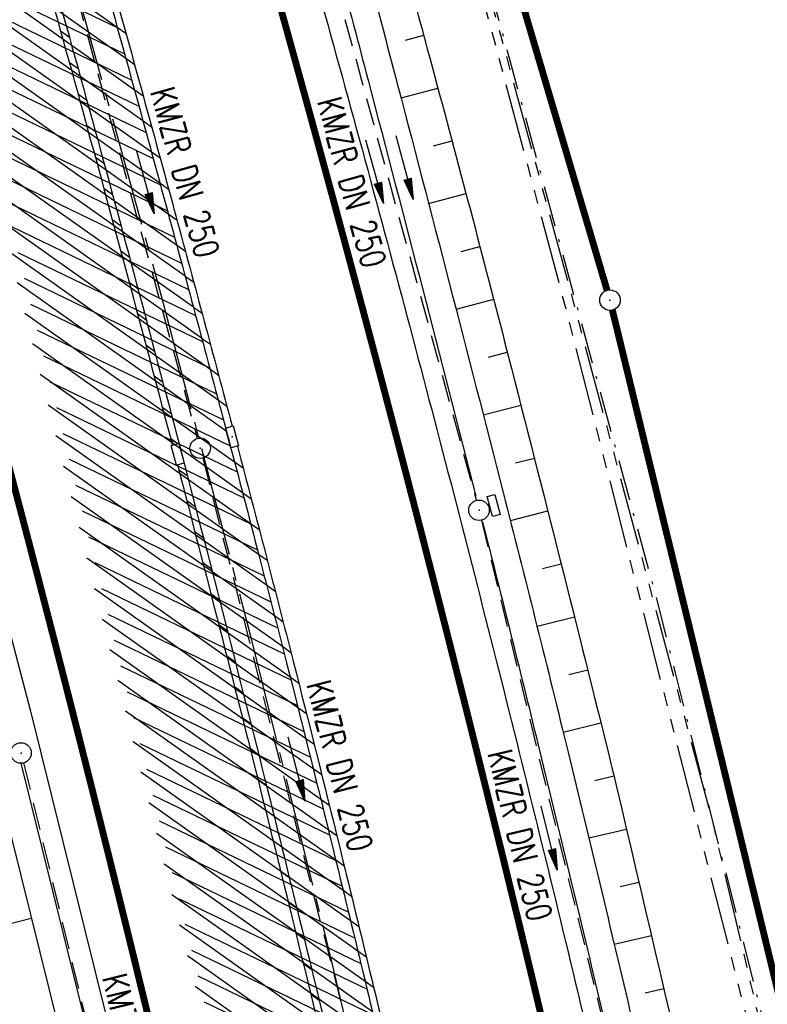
# Model space of a CAD drawing. Extents: x 447045 to 447634, y 442020 to 443192.
# Tile 67 of 82: x 447281 to 447336, y 442920 to 442992. Entities that reach past the tile are written whole.
import ezdxf
from ezdxf.enums import TextEntityAlignment as Align

# ---------------------------------------------------------------- set-up
doc = ezdxf.new("R2010")
doc.units = 0
doc.header["$LTSCALE"] = 2
doc.header["$MEASUREMENT"] = 0
for name, pattern in [('ACHSE', [5.5, 4, -0.5, 0.5, -0.5]), ('AUSGEZOGEN', [0]), ('BAB-FM2', [2.6, 1.5, -0.5, 0.1, -0.5]), ('GESTRICH-X2', [1.5, 1, -0.5]), ('PHANTOMX2', [5, 2.5, -0.5, 0.5, -0.5, 0.5, -0.5])]:
    doc.linetypes.add(name, pattern=pattern)
doc.layers.get('0').update_dxf_attribs({"linetype": 'AUSGEZOGEN'})
for name, color, linetype in [('206-GRENZL-BAB', 7, 'AUSGEZOGEN'), ('206-GRENZP-BAB', 7, 'AUSGEZOGEN'), ('ACHSETOP', 250, 'ACHSE'), ('BAB_FM', 5, 'BAB-FM2'), ('BOESCHG', 250, 'AUSGEZOGEN'), ('FBRTOP', 250, 'AUSGEZOGEN'), ('KANAL', 7, 'GESTRICH-X2'), ('Lichtwellenleiter COLT', 46, 'PHANTOMX2'), ('Lichtwellenleiter GLH', 46, 'PHANTOMX2'), ('MULDE', 250, 'AUSGEZOGEN'), ('PFEIL', 7, 'CONTINUOUS'), ('PFEILTOP', 200, 'AUSGEZOGEN'), ('SCHLITZRINNE', 200, 'AUSGEZOGEN'), ('SCHSYMBOL', 200, 'AUSGEZOGEN'), ('TEXTO', 4, 'CONTINUOUS'), ('WEG', 250, 'GESTRICH-X2')]:
    doc.layers.add(name, color=color, linetype=linetype)
doc.styles.add('ROMANS', font='romans.shx', dxfattribs={"width": 0.8})

# ---------------------------------------------------------------- blocks, each defined once
blk = doc.blocks.new('30')
at = {"color": 0}
for p, q in [((-0.75, -0.289999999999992), (-0.75, 0.2927511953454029)), ((-0.75, 0.2927511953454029), (0.7528554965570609, 0.2927511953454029)), ((0.7528554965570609, 0.2927511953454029), (0.7528554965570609, -0.289999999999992)), ((0.7528554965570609, -0.289999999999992), (-0.75, -0.289999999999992))]:
    blk.add_line(p, q, dxfattribs=at)
blk.add_point((0, 0), dxfattribs=at)
blk = doc.blocks.new('PFEIL2')
at = {"color": 0}
for p, q in [((0.8796887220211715, 0.0024565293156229), (-2.401395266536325, -0.0115320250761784)), ((0.8808543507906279, -0.2709205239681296), (0.8785230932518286, 0.2758335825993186)), ((0.8785230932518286, 0.2758335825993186), (2.429089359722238, 0.0090619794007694)), ((0.9110887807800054, 0.2702307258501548), (0.8785706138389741, 0.2646884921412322)), ((0.9651190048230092, 0.2609349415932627), (0.8786494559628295, 0.2461975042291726)), ((1.01914922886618, 0.2516391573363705), (0.8787282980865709, 0.2277065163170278)), ((1.073179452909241, 0.24234337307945), (0.8788071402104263, 0.2092155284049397)), ((1.127209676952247, 0.2330475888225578), (0.8788859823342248, 0.1907245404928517)), ((1.181239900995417, 0.2237518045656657), (0.8789648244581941, 0.1722335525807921)), ((1.235270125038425, 0.2144560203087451), (0.8790436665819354, 0.1537425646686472)), ((1.289300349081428, 0.2051602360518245), (0.8791225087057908, 0.1352515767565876)), ((1.34333057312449, 0.195864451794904), (0.8792013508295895, 0.1167605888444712)), ((1.397360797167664, 0.1865686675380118), (0.8792801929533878, 0.0982696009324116)), ((1.451391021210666, 0.1772728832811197), (0.8793590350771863, 0.0797786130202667)), ((1.505421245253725, 0.1679770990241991), (0.8794378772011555, 0.0612876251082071)), ((1.559451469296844, 0.1586813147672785), (0.8795167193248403, 0.0427966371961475)), ((1.613481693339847, 0.1493855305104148), (0.8795955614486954, 0.024305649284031)), ((1.66751191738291, 0.140089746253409), (0.8796744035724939, 0.005814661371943)), ((1.721542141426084, 0.1307939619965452), (0.8797532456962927, -0.0126763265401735)), ((1.775572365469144, 0.1214981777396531), (0.8798320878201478, -0.0311673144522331)), ((1.82960258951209, 0.1122023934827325), (0.8799109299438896, -0.0496583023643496)), ((1.883632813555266, 0.1029066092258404), (0.8799897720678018, -0.0681492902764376)), ((1.937663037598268, 0.0936108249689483), (0.8800686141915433, -0.08664027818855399)), ((1.991693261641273, 0.0843150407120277), (0.8801474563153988, -0.105131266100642)), ((2.045723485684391, 0.0750192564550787), (0.8802262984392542, -0.1236222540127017)), ((2.099753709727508, 0.0657234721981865), (0.8803051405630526, -0.1421132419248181)), ((2.153783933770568, 0.056427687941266), (0.8803839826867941, -0.1606042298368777)), ((2.207814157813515, 0.0471319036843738), (0.8804628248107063, -0.1790952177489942)), ((2.261844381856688, 0.0378361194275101), (0.8805416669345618, -0.1975862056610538)), ((2.31587460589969, 0.0285403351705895), (0.8806205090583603, -0.2160771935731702)), ((2.36990482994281, 0.0192445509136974), (0.8806993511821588, -0.2345681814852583)), ((2.423935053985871, 0.009948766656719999), (0.8807781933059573, -0.2530591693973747)), ((2.429089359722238, 0.0090619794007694), (0.8808543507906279, -0.2709205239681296))]:
    blk.add_line(p, q, dxfattribs=at)
blk = doc.blocks.new('GST')
at = {"color": 0}
blk.add_circle((0, 0), 0.75, dxfattribs=at)
blk.add_point((0, 0), dxfattribs=at)

msp = doc.modelspace()

# ---------------------------------------------------------------- hatches: boundary and pattern name
at = {"layer": 'SCHLITZRINNE'}
h = msp.add_hatch(dxfattribs=at)
h.set_pattern_fill('_USER', color=256, scale=1.5, angle=45, style=0, pattern_type=0)
h.set_pattern_definition([(324.6696951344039, (447346.8685199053, 442714.5348465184), (0.8674338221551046, 1.223747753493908), [])])
edge = h.paths.add_edge_path(flags=17)
edge.add_line((447346.0616195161, 442716.3032781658), (447346.6361901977, 442716.4005791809))
edge = h.paths.add_edge_path(flags=17)
edge.add_line((447346.8871195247, 442714.9188203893), (447346.3125488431, 442714.8215193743))
edge = h.paths.add_edge_path(flags=17)
edge.add_line((447346.3125488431, 442714.8215193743), (447346.0616195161, 442716.3032781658))
edge = h.paths.add_edge_path(flags=17)
edge.add_line((447346.6361901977, 442716.4005791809), (447346.8871195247, 442714.9188203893))
edge = h.paths.add_edge_path()
edge.add_arc((455543.1851194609, 444109.4959850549), 8314.175989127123, 189.6562417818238, 189.6840918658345)
edge.add_arc((393563.5535929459, 433546.012125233), 54559.20423759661, 9.665544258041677, 9.67045007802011, ccw=False)
edge.add_arc((464490.7175437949, 449190.249554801), 18280.39343786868, 199.2569880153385, 199.2725912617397)
edge.add_arc((438988.1613027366, 440271.6982763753), 8736.655536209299, 19.248465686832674, 19.281113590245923, ccw=False)
edge.add_arc((439684.884197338, 440514.9838708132), 7998.678116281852, 19.2238186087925, 19.248465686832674, ccw=False)
edge.add_arc((551443.6805055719, 479485.6081539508), 110359.837036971, 199.2238149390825, 199.2304511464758)
edge.add_arc((461591.9284848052, 448142.3628786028), 15198.20419267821, 199.2304511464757, 199.2954143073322)
edge.add_arc((434066.5644204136, 438505.5905611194), 13965.35264760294, 19.22764435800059, 19.29541436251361, ccw=False)
edge.add_arc((446515.3391800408, 442847.4484587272), 781.1301442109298, 18.874057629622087, 19.227644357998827, ccw=False)
edge.add_arc((443272.1578874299, 441738.6996315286), 4208.59989003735, 18.721726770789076, 18.874057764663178, ccw=False)
edge.add_arc((445875.7446372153, 442621.065670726), 1459.557549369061, 18.158793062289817, 18.72172677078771, ccw=False)
edge.add_arc((444728.6532720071, 442244.8351673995), 2666.772522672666, 17.742332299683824, 18.158793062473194, ccw=False)
edge.add_arc((445572.4217009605, 442514.803087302), 1780.867426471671, 17.477765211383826, 17.74233229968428, ccw=False)
edge.add_arc((445655.9223158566, 442541.0951066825), 1693.325305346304, 17.206445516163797, 17.477765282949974, ccw=False)
edge.add_arc((445949.7367177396, 442632.082078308), 1385.745182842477, 16.534274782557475, 17.206445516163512, ccw=False)
edge.add_arc((445777.9256488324, 442581.0775038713), 1564.967140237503, 15.901763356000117, 16.534274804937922, ccw=False)
edge.add_arc((444610.2498572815, 442248.4174516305), 2779.104473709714, 15.717077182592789, 15.901763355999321, ccw=False)
edge.add_arc((445469.3841440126, 442490.1855316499), 1886.600396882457, 15.492922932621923, 15.71707716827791, ccw=False)
edge.add_arc((444501.3018579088, 442221.8413207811), 2891.185847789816, 15.151693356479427, 15.49292293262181, ccw=False)
edge.add_arc((444653.0003013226, 442262.919567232), 2734.024020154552, 14.800793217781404, 15.15169336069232, ccw=False)
edge.add_arc((445305.3867260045, 442435.2971580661), 2059.248441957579, 14.553226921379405, 14.800793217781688, ccw=False)
edge.add_arc((445661.5778748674, 442527.7675625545), 1691.249922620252, 14.280051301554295, 14.55322700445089, ccw=False)
edge.add_arc((445825.2781955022, 442569.4335576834), 1522.330266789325, 13.754489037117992, 14.280051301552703, ccw=False)
edge.add_arc((444655.9725115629, 442283.2091768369), 2726.157571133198, 13.361751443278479, 13.754489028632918, ccw=False)
edge.add_arc((444873.7445731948, 442334.9361968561), 2502.326484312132, 13.156370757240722, 13.361751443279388, ccw=False)
edge.add_arc((445203.5665272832, 442412.0303197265), 2163.614179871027, 12.935498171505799, 13.156370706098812, ccw=False)
edge.add_arc((445591.1524972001, 442501.0521217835), 1765.936213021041, 12.36851844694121, 12.935498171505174, ccw=False)
edge.add_arc((445707.2559674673, 442526.5122554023), 1647.073964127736, 11.781436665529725, 12.368518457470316, ccw=False)
edge.add_arc((445429.9941138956, 442468.6829810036), 1930.302423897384, 11.594814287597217, 11.781436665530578, ccw=False)
edge.add_arc((442977.0603987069, 441965.3993853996), 4434.33480961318, 11.471684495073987, 11.59481397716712, ccw=False)
edge.add_arc((444371.6934236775, 442248.4229983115), 3011.273447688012, 11.050893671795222, 11.471684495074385, ccw=False)
edge.add_arc((446428.11335783, 442650.0465261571), 916.0015312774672, 10.287944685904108, 11.050893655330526, ccw=False)
edge.add_arc((445293.5438072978, 442444.106887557), 2069.110025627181, 9.832006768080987, 10.287944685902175, ccw=False)
edge.add_arc((438489.7745608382, 441264.9773509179), 8974.298105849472, 9.613081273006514, 9.832006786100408, ccw=False)
edge.add_arc((-516898.9809261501, 279448.6900894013), 977969.7495575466, 9.612262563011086, 9.613081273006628, ccw=False)
edge.add_arc((439111.8192036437, 441356.2794889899), 8345.741258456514, 9.603416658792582, 9.61227924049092, ccw=False)
edge.add_arc((371773.6318437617, 429962.7471930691), 76641.01236189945, 9.590854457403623, 9.603416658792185, ccw=False)
edge.add_arc((456011.6550815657, 444189.1683239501), 8789.8725663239, 189.5423691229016, 189.6519019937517)
edge.add_arc((455543.1851558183, 444109.4959913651), 8314.676026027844, 189.6519019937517, 189.6840918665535)
edge.add_arc((393564.9242098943, 433546.2457900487), 54557.31384556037, 9.66554402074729, 9.670449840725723, ccw=False)
edge.add_line((447347.776, 442706.232), (447348.2689023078, 442706.3159482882))
h = msp.add_hatch(dxfattribs=at)
h.set_pattern_fill('_USER', color=256, scale=1.5, angle=45, style=0, pattern_type=0)
h.set_pattern_definition([(334.2695901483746, (447234.5127272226, 443158.8401483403), (0.6512059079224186, 1.35127009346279), [])])
edge = h.paths.add_edge_path()
edge.add_arc((464490.7175438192, 449190.2495547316), 18279.89343786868, 199.256988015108, 199.2725912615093)
edge.add_arc((438988.2845204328, 440271.7413311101), 8737.025012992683, 19.253848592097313, 19.281113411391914, ccw=False)
edge.add_line((447233.134, 443161.2700000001), (447233.6060244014, 443161.4349028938))
edge.add_arc((464490.7175437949, 449190.249554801), 18280.39343786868, 199.2569880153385, 199.2725912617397)
edge.add_arc((438988.1613027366, 440271.6982763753), 8736.655536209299, 19.248465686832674, 19.281113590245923, ccw=False)
edge.add_arc((439684.884197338, 440514.9838708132), 7998.678116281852, 19.2238186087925, 19.248465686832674, ccw=False)
edge.add_arc((551443.6805055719, 479485.6081539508), 110359.837036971, 199.2238149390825, 199.2304511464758)
edge.add_arc((461591.9284848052, 448142.3628786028), 15198.20419267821, 199.2304511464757, 199.2954143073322)
edge.add_arc((434066.5644204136, 438505.5905611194), 13965.35264760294, 19.22764435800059, 19.29541436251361, ccw=False)
edge.add_arc((446515.3391800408, 442847.4484587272), 781.1301442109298, 18.874057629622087, 19.227644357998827, ccw=False)
edge.add_arc((443272.1578874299, 441738.6996315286), 4208.59989003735, 18.721726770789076, 18.874057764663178, ccw=False)
edge.add_arc((445875.7446372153, 442621.065670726), 1459.557549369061, 18.158793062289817, 18.72172677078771, ccw=False)
edge.add_arc((444728.6532720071, 442244.8351673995), 2666.772522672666, 17.742332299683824, 18.158793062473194, ccw=False)
edge.add_arc((445572.4217009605, 442514.803087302), 1780.867426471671, 17.477765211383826, 17.74233229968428, ccw=False)
edge.add_arc((445655.9223158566, 442541.0951066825), 1693.325305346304, 17.206445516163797, 17.477765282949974, ccw=False)
edge.add_arc((445949.7367177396, 442632.082078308), 1385.745182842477, 16.534274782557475, 17.206445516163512, ccw=False)
edge.add_arc((445777.9256488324, 442581.0775038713), 1564.967140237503, 15.901763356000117, 16.534274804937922, ccw=False)
edge.add_arc((444610.2498572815, 442248.4174516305), 2779.104473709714, 15.717077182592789, 15.901763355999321, ccw=False)
edge.add_arc((445469.3841440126, 442490.1855316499), 1886.600396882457, 15.492922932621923, 15.71707716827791, ccw=False)
edge.add_arc((444501.3018579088, 442221.8413207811), 2891.185847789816, 15.151693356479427, 15.49292293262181, ccw=False)
edge.add_arc((444653.0003013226, 442262.919567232), 2734.024020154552, 14.800793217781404, 15.15169336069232, ccw=False)
edge.add_arc((445305.3867260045, 442435.2971580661), 2059.248441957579, 14.553226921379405, 14.800793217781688, ccw=False)
edge.add_arc((445661.5778748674, 442527.7675625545), 1691.249922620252, 14.280051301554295, 14.55322700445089, ccw=False)
edge.add_arc((445825.2781955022, 442569.4335576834), 1522.330266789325, 13.754489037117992, 14.280051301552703, ccw=False)
edge.add_arc((444655.9725115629, 442283.2091768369), 2726.157571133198, 13.361751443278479, 13.754489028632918, ccw=False)
edge.add_arc((444873.7445731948, 442334.9361968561), 2502.326484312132, 13.156370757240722, 13.361751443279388, ccw=False)
edge.add_arc((445203.5665272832, 442412.0303197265), 2163.614179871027, 12.935498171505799, 13.156370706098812, ccw=False)
edge.add_arc((445591.1524972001, 442501.0521217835), 1765.936213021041, 12.36851844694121, 12.935498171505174, ccw=False)
edge.add_arc((445707.2559674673, 442526.5122554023), 1647.073964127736, 11.781436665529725, 12.368518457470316, ccw=False)
edge.add_arc((445429.9941138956, 442468.6829810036), 1930.302423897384, 11.594814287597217, 11.781436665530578, ccw=False)
edge.add_arc((442977.0603987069, 441965.3993853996), 4434.33480961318, 11.471684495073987, 11.59481397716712, ccw=False)
edge.add_arc((444371.6934236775, 442248.4229983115), 3011.273447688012, 11.050893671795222, 11.471684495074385, ccw=False)
edge.add_arc((446428.11335783, 442650.0465261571), 916.0015312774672, 10.287944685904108, 11.050893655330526, ccw=False)
edge.add_arc((445293.5438072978, 442444.106887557), 2069.110025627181, 9.832006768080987, 10.287944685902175, ccw=False)
edge.add_arc((438489.7745608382, 441264.9773509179), 8974.298105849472, 9.613081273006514, 9.832006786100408, ccw=False)
edge.add_arc((-516898.9809261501, 279448.6900894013), 977969.7495575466, 9.612262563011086, 9.613081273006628, ccw=False)
edge.add_arc((439111.8192036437, 441356.2794889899), 8345.741258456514, 9.603416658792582, 9.61227924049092, ccw=False)
edge.add_arc((371773.6318437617, 429962.7471930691), 76641.01236189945, 9.590854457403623, 9.603416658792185, ccw=False)
edge.add_arc((456011.6550815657, 444189.1683239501), 8789.8725663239, 189.5423691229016, 189.6519019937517)
edge.add_arc((455543.1851558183, 444109.4959913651), 8314.676026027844, 189.6519019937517, 189.6840918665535)
edge.add_arc((393564.9242098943, 433546.2457900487), 54557.31384556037, 9.66554402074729, 9.670449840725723, ccw=False)

# ---------------------------------------------------------------- linework, layer by layer
at = {"layer": '206-GRENZL-BAB', "const_width": 0.5, "flags": 128}
for points in [[(447290.2426143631, 443086.6701750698), (447324.0474148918, 442972.2085908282)], [(447324.4365173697, 442970.7609746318), (447347.1923784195, 442877.0688225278)]]:
    msp.add_lwpolyline(points, dxfattribs=at)
at = {"layer": 'ACHSETOP', "color": 0}
msp.add_lwpolyline([(447230.5087980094, 443162.3344306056), (447230.72, 443161.731), (447238.9779999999, 443138.135), (447247.236, 443114.5379999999), (447247.528, 443113.706), (447255.359, 443090.895), (447263.187, 443067.152), (447270.721, 443043.315), (447277.958, 443019.385), (447284.898, 442995.368), (447291.539, 442971.266), (447297.882, 442947.084), (447303.923, 442922.826), (447309.664, 442898.494), (447315.102, 442874.093), (447320.238, 442849.626), (447325.069, 442825.097), (447329.596, 442800.511)], dxfattribs=at)
at = {"layer": 'BAB_FM', "flags": 128}
msp.add_lwpolyline([(447287.8517169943, 443084.3402322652), (447299.2415678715, 443047.4718072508), (447314.2024357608, 442998.9836969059), (447327.562413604, 442950.0249733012), (447335.2674368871, 442919.5128724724), (447350.58711245, 442849.2012843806), (447359.2494370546, 442799.9563558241), (447367.8975503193, 442750.7090194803), (447376.2498788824, 442701.4115691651), (447385.0951819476, 442652.1976421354), (447393.4475105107, 442602.9001918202), (447401.898433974, 442553.6194461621), (447411.2367115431, 442504.4890424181), (447420.2961091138, 442457.339891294), (447421.0195085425, 442453.4054498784), (447429.321697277, 442406.1280069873), (447437.9698105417, 442356.8806706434), (447446.1249493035, 442307.549811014), (447457.4893935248, 442233.2976648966), (447461.1528086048, 442208.569300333)], dxfattribs=at)
at = {"layer": 'BOESCHG'}
for p, q in [((447309.2768593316, 442990.5215859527), (447310.6143817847, 442990.884047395)), ((447308.9553294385, 442986.2952780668), (447311.6578700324, 442987.0225526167)), ((447311.3299990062, 442982.7954669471), (447312.6927556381, 442983.1587431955)), ((447310.9759041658, 442978.5683293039), (447313.7185059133, 442979.2924985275)), ((447313.3582176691, 442975.0637570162), (447314.7351151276, 442975.4238402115)), ((447312.9834958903, 442970.8382039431), (447315.7425776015, 442971.5527898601)), ((447315.3617708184, 442967.3253559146), (447316.7409569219, 442967.679387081)), ((447314.9791531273, 442963.1008264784), (447317.7332713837, 442963.8044265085)), ((447317.346808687, 442959.5789077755), (447318.7211351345, 442959.9283289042)), ((447316.961765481, 442955.3571024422), (447319.7045468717, 442956.0510993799)), ((447319.3130667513, 442951.827659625), (447320.6835052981, 442952.1727430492)), ((447318.9144089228, 442947.6057620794), (447321.6580091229, 442948.2932650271)), ((447321.2525796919, 442944.0696758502), (447322.6280570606, 442944.4126704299)), ((447320.8307032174, 442939.84535467), (447323.593647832, 442940.5309643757)), ((447323.1592806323, 442936.3151859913), (447324.5477698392, 442936.6464310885)), ((447322.7082570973, 442932.1065193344), (447325.4626650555, 442932.7524634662)), ((447325.008985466, 442928.5376244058), (447326.3758377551, 442928.8580936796)), ((447277.4438148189, 442925.1246934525), (447281.8677992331, 442926.2177102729)), ((447324.5698719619, 442924.3263501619), (447327.2888073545, 442924.9636762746)), ((447326.8465236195, 442920.7516582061), (447328.2015738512, 442921.0692112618))]:
    msp.add_line(p, q, dxfattribs=at)
msp.add_lwpolyline([(447256.7331252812, 443167.7398245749, -0.004776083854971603), (447270.458, 443127.684, -0.0006909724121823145), (447287.8895024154, 443074.9365570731, -0.0122319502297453), (447288.797, 443071.932, -0.003466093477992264), (447294.6390874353, 443050.1406637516, 0.002609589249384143), (447302.349, 443021.184, 0.0004859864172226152), (447307.7919366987, 443001.2390520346, -0.0008014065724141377), (447311.085, 442989.1420000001, -0.003177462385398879), (447316.569322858, 442968.3437217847, -0.002214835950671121), (447324.115, 442938.423, -0.00305413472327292), (447324.7365664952, 442935.8439948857, -0.0001621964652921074), (447336.0842631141, 442887.3939437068, -0.004893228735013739)], format="xyb", dxfattribs=at)
at = {"layer": 'BOESCHG', "flags": 128}
msp.add_lwpolyline([(447250.059, 442986.973, -0.007807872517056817), (447263.7496072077, 442939.0698747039, -0.01782100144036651), (447268.666, 442917.797, -0.000343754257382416), (447285.0241057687, 442833.1044468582, -0.003393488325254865), (447286.617, 442824.513, -0.0002465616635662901), (447300.1956052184, 442748.1791037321, -0.0002096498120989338), (447316.083, 442658.391, -0.0005327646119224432), (447321.2942783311, 442628.6822584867, -0.0002078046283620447), (447334.542, 442552.496, -0.01431943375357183), (447335.0026596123, 442549.2991309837, -0.002465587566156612), (447337.053, 442530.657)], format="xyb", dxfattribs=at)
at = {"layer": 'FBRTOP', "color": 0}
for points in [[(447425.7343526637, 442335.0284955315, -2.516183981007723e-06), (447426.4300518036, 442330.9202575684, -5.032422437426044e-07), (447429.9083806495, 442310.3793302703)], [(447358.9473806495, 442729.4133302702, 5.459756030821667e-06), (447365.2088651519, 442692.4394217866, -2.781310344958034e-06), (447371.4703496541, 442655.4655133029, -2.678646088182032e-06), (447379.8183651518, 442606.1674217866, 3.217572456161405e-06), (447388.1663806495, 442556.8693302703)], [(447255.0237192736, 443143.7505937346, -6.431137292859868e-06), (447259.1527563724, 443131.9519877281, 2.230687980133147e-05)], [(447301.2591628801, 442999.9857396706, -0.001551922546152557), (447304.6337687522, 442987.8851587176, -0.001541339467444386), (447307.9561060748, 442975.6807065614, -0.001544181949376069), (447311.2043613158, 442963.4511096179, -0.001556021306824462), (447314.3525886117, 442951.2948101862, -0.001558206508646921), (447317.4251681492, 442939.1186319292, -0.001546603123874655), (447320.4445637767, 442926.832116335, -0.001543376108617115), (447323.3867011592, 442914.5324890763, -0.001553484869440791), (447326.2339534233, 442902.2950271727, -0.001554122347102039), (447329.0054332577, 442890.0385998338, -0.001544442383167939), (447331.7177998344, 442877.6883084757, -0.001546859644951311), (447334.3531664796, 442865.3242596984, -0.001555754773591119), (447336.8971323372, 442853.0148800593, -0.001556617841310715), (447339.4823111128, 442840.1010307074, -0.001702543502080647), (447341.7689028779, 442828.2788710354, -0.001390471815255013), (447344.5490080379, 442813.4124663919, -0.002088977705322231), (447346.3306091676, 442803.504382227, -0.0004549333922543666), (447348.2979180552, 442792.2346240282, -0.001023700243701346)], [(447349.1573781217, 442787.2237645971, -3.15025933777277e-06), (447350.3487882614, 442780.1909008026, -1.498453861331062e-05)]]:
    msp.add_lwpolyline(points, format="xyb", dxfattribs=at)
at = {"layer": 'FBRTOP', "color": 0, "const_width": 0.5}
for points in [[(447422.7764668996, 442334.5275845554, -2.52471386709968e-06), (447423.4721641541, 442330.4193572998, -5.04947965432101e-07), (447426.9504899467, 442309.8784484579)], [(447395.1695331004, 442329.8524154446, -2.587303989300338e-06), (447395.8652172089, 442325.7442626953, -5.1746108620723e-07), (447399.3435100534, 442305.2035515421)], [(447355.9894899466, 442728.9124484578, 5.459791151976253e-06), (447362.2509771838, 442691.9385238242, -2.781311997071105e-06), (447368.512464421, 442654.9645991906, -2.678645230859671e-06), (447376.8604771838, 442605.6665238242, 3.217571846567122e-06), (447385.2084899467, 442556.3684484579)], [(447328.3825100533, 442724.2375515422, 5.45978087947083e-06), (447334.6440228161, 442687.2634761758, -2.781315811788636e-06), (447340.9055355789, 442650.2894008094, -2.678638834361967e-06), (447349.2535228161, 442600.9914761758, 3.217570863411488e-06), (447357.6015100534, 442551.6935515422)], [(447252.1921217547, 443142.7596066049, -6.430886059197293e-06), (447256.3211523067, 443130.9610193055, 2.245480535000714e-05)], [(447225.7638782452, 443133.5103933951, -6.428329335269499e-06), (447229.8928476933, 443121.7119806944, 2.393032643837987e-05)], [(447268.0264316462, 443003.4620931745, -0.001556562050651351), (447271.4241011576, 442991.5651555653, -0.001551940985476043), (447274.7472947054, 442979.6489293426, -0.001541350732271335), (447278.0190302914, 442967.6303593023, -0.001544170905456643), (447281.2177799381, 442955.587148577, -0.001556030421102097), (447284.3179858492, 442943.6162739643, -0.001558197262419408), (447287.3436779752, 442931.6259026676, -0.001546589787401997), (447290.3170063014, 442919.5268453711, -0.001543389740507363), (447293.2142911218, 442907.4147259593, -0.001553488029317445), (447296.0181560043, 442895.3637423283, -0.001554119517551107), (447298.7473942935, 442883.294121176, -0.001544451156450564), (447301.4184001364, 442871.1321577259, -0.001546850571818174), (447304.0135704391, 442858.9566925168, -0.001555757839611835), (447306.5187145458, 442846.8351575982, -0.001556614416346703), (447309.0636747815, 442834.1222131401, -0.001701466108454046), (447311.3161388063, 442822.476635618, -0.00139154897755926), (447314.0567619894, 442807.8215326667, -0.002088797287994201), (447315.8145571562, 442798.0458616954, -0.0004551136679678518)], [(447298.3718988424, 442999.1708444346, -0.001551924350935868), (447301.7415293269, 442987.0881042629, -0.001541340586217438), (447305.0589697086, 442974.9016406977, -0.001544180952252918), (447308.3024340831, 442962.6900811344, -0.001556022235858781), (447311.4460141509, 442950.5517260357, -0.001558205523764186), (447314.5140561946, 442938.3935291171, -0.001546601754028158), (447317.5289936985, 442926.1251546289, -0.001543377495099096), (447320.4667905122, 442913.8436732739, -0.001553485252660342), (447323.3098439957, 442901.6242576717, -0.001554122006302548), (447326.0772359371, 442889.3859083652, -0.001544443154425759), (447328.7855998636, 442877.0538422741, -0.001546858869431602), (447331.4170765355, 442864.7080435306, -0.00155575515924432), (447333.9572854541, 442852.4168424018, -0.001556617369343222), (447336.5385720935, 442839.5224355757, -0.00170244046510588), (447338.8218611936, 442827.7173643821, -0.001390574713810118), (447341.598145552, 442812.87140809, -0.002088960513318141), (447343.3774428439, 442802.9761383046, -0.0004549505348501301), (447345.3421773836, 442791.7211295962, -0.001023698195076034)], [(447346.2005466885, 442786.7166296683, -3.19698192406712e-06), (447347.3909859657, 442779.6894931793, -1.519791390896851e-05)], [(447318.6034533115, 442781.9833703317, -3.220058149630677e-06), (447319.7848277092, 442775.0097446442, -1.522388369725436e-05)]]:
    msp.add_lwpolyline(points, format="xyb", dxfattribs=at)
at = {"layer": 'FBRTOP', "flags": 128}
for points in [[(447210.0269178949, 443158.1126776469), (447220.1434347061, 443129.657937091), (447228.3267635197, 443106.2063236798), (447236.4428822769, 443082.663086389), (447244.2819187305, 443059.0551388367), (447251.810154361, 443035.3379538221), (447258.9170570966, 443011.5059337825), (447265.6908348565, 442987.5955465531), (447272.2807285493, 442963.4978461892), (447278.3249327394, 442940.4889433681), (447284.5628736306, 442915.3615193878), (447290.19981158, 442891.1866719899), (447295.614931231, 442866.8241235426), (447300.6645191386, 442842.3888302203), (447305.4777750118, 442818.0989106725), (447309.949117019, 442793.7550484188), (447313.4689607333, 442773.1261122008)], [(447281.1103369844, 442937.5697503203), (447286.5073882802, 442915.8295641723), (447292.1499162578, 442891.6307431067), (447292.3284231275, 442890.8276431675)]]:
    msp.add_lwpolyline(points, dxfattribs=at)
at = {"layer": 'FBRTOP', "color": 0, "flags": 128}
msp.add_lwpolyline([(447215.0534486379, 443154.9104620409), (447215.246, 443154.359), (447223.54, 443130.851), (447231.7279999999, 443107.386), (447239.8529999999, 443083.817), (447247.706, 443060.167), (447255.251, 443036.3970000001), (447262.374, 443012.511), (447269.159, 442988.561), (447275.758, 442964.43), (447281.813, 442941.38), (447288.063, 442916.204), (447293.71, 442891.986), (447299.135, 442867.579), (447304.193, 442843.1029999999), (447309.014, 442818.774), (447313.494, 442794.383), (447317.688, 442769.803), (447321.861, 442745.151), (447325.971, 442720.568), (447330.116, 442696.037), (447334.309, 442671.4829999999), (447338.485, 442646.821), (447342.627, 442622.264), (447346.744, 442597.684), (447350.902, 442573.141)], dxfattribs=at)
at = {"layer": 'KANAL'}
for p, q in [((447281.2189999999, 443008.3439999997), (447294.031, 442961.3749999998)), ((447301.6880000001, 443003.6249999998), (447314.469, 442956.8129999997)), ((447294.438, 442959.9059999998), (447306.25, 442913.3439999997)), ((447314.844, 442955.3749999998), (447326.2810000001, 442908.1879999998)), ((447281.313, 442937.5939999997), (447292.688, 442890.7499999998))]:
    msp.add_line(p, q, dxfattribs=at)
at = {"layer": 'Lichtwellenleiter COLT', "flags": 128}
msp.add_lwpolyline([(447258.6212993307, 443168.1290175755), (447271.46, 443133.2699999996), (447287.8799999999, 443081.8600000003), (447309.8399999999, 443012.75), (447321.1699999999, 442970.2800000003), (447336.8499999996, 442908.8200000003), (447344.5200000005, 442875.6500000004)], dxfattribs=at)
at = {"layer": 'Lichtwellenleiter GLH', "flags": 128}
msp.add_lwpolyline([(447259.037113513, 443168.2147257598), (447265.3089999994, 443151.8339999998), (447279.0930000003, 443111.8449999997), (447290.9910000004, 443072.4339999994), (447309.8399999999, 443012.75), (447312.6960000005, 443003.9050000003), (447321.3550000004, 442972.159), (447331.7319999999, 442933.4309999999), (447344.0379999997, 442881.2689999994), (447352.1510000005, 442831.8640000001), (447362.4410000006, 442776.7829999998), (447362.4410000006, 442776.7829999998), (447385.4979999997, 442641.6299999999), (447385.4979999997, 442641.6299999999), (447399.7919999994, 442555.6660000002), (447401.5899999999, 442547.2899999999), (447405.3509999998, 442530.29), (447408.2469999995, 442515.8610000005), (447412.2970000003, 442495.6839999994), (447415.1389999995, 442489.0750000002), (447418.3370000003, 442478.1839999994), (447421.5189999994, 442464.9759999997), (447421.5189999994, 442464.9759999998), (447427.0899999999, 442431.1779999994), (447433.1610000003, 442395.0800000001), (447433.5955941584, 442392.1144058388), (447442.3700000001, 442339.2599999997), (447446.8049999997, 442314.8779999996), (447447.2019999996, 442307.7259999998), (447447.0350000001, 442305.6629999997), (447448.1050000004, 442303.1789999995), (447455.8530000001, 442257.8829999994), (447455.9730000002, 442254.9939999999), (447459.1820000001, 442233.7039999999), (447462.5470000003, 442212.4890000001), (447466.159, 442189.4329999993), (447469.2038011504, 442166.0638011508), (447470.0099999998, 442158.25), (447477.8489999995, 442087.7560000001), (447478.8310000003, 442082.3439999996), (447479.7439999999, 442076.0750000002), (447482.71, 442066.6200000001), (447482.8660000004, 442066.0639999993), (447484.5338690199, 442055.834403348)], dxfattribs=at)
at = {"layer": 'MULDE'}
for points in [[(447251.230446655, 443166.6056049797, 0.0001024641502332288), (447252.3162582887, 443163.426078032, 0.001949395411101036), (447257.5067429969, 443148.4285677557, 0.0003202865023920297), (447272.0034243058, 443107.148752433, -0.002234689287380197), (447274.0614905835, 443101.2157701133, -0.002959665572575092), (447277.3501396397, 443091.4073468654, -0.001230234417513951), (447285.0565160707, 443067.7675990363, -0.003052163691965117), (447294.5078972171, 443037.9095204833, -0.005458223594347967), (447299.5124338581, 443021.111036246, -0.003333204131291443), (447303.0360389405, 443008.4757629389, -0.002073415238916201), (447308.4771566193, 442988.1161811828, -0.001662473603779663), (447316.4425001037, 442957.3929594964, -0.002781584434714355), (447321.0415219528, 442938.9819495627, -0.001968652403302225), (447325.7004624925, 442919.547646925, -0.001200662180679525), (447333.1354476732, 442887.6426146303, -0.001341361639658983), (447339.8002871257, 442858.3699111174, -0.004539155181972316), (447341.6714609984, 442849.6806337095, -0.002657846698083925)], [(447302.2441288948, 443003.748230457, -0.001644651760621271), (447306.5428433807, 442987.6078188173, -0.001650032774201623), (447314.4460255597, 442957.1274821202, -0.002781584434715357)], [(447314.9227198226, 442955.2599670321, -0.002533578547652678), (447319.0984780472, 442938.5080504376, -0.001968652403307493), (447323.7537471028, 442919.0890630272, -0.0003972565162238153), (447326.2299555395, 442908.5398665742, -0.00134136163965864)]]:
    msp.add_lwpolyline(points, format="xyb", dxfattribs=at)
at = {"layer": 'SCHLITZRINNE'}
for p, q in [((447284.0120138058, 442991.224853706), (447284.6607365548, 442990.7569958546)), ((447288.1633589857, 442991.4896692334), (447288.8082525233, 442991.0325468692)), ((447288.7934714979, 442989.2044099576), (447289.4377185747, 442988.7477458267)), ((447284.6523806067, 442988.9136205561), (447285.300232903, 442988.4463904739)), ((447289.4210818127, 442986.9209243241), (447290.0646848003, 442986.4647167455)), ((447285.2894049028, 442986.6047980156), (447285.9363909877, 442986.1381926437)), ((447285.9231000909, 442984.2983764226), (447286.5692238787, 442983.8323929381)), ((447290.0461974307, 442984.639207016), (447290.6891586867, 442984.1834543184)), ((447286.5534230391, 442981.9943868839), (447287.1986467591, 442981.529052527)), ((447290.66882581, 442982.359252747), (447291.311147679, 442981.9039532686)), ((447287.1802706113, 442979.6929037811), (447287.8245952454, 442979.2282178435)), ((447291.2889743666, 442980.0810562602), (447291.9306591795, 442979.6262083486)), ((447291.9066504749, 442977.8046123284), (447292.5476992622, 442977.3502152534)), ((447287.8036537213, 442977.3939192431), (447288.4470838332, 442976.9298784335)), ((447292.5218070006, 442975.5299543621), (447293.1621881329, 442975.0760305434)), ((447288.4235867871, 442975.0974228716), (447289.066126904, 442974.634023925)), ((447293.1343658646, 442973.2571377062), (447293.7740808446, 442972.8036860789)), ((447289.0400841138, 442972.8034043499), (447289.6817387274, 442972.3406440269)), ((447293.7443341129, 442970.9861573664), (447294.3833854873, 442970.5331761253)), ((447289.653159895, 442970.5118534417), (447290.2939334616, 442970.0497285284)), ((447290.2628282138, 442968.22275999), (447290.9027251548, 442967.7612672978)), ((447294.3517198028, 442968.7170076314), (447294.9901101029, 442968.264494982)), ((447290.8691030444, 442965.9361139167), (447291.5081277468, 442965.4752502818)), ((447294.9565309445, 442966.4496828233), (447295.5942626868, 442965.9976369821)), ((447295.5587755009, 442964.1841772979), (447296.1958511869, 442963.7325964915)), ((447291.4719982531, 442963.6519052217), (447292.1101550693, 442963.1916675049)), ((447292.0715275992, 442961.3701239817), (447292.6122617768, 442960.9801473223)), ((447292.7061327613, 442960.9124477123), (447292.7088208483, 442960.9105090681)), ((447296.7553630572, 442959.6587671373), (447297.3909476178, 442959.2082432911)), ((447292.6677268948, 442959.0907443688), (447293.3041993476, 442958.6317214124)), ((447297.3489174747, 442957.3994214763), (447297.9836423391, 442956.9495070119)), ((447293.2608216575, 442956.8136037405), (447293.8965124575, 442956.3551445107)), ((447297.9391118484, 442955.1424575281), (447298.5729813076, 442954.6931494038)), ((447293.8508764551, 442954.5386555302), (447294.4857891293, 442954.0807574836)), ((447294.4379024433, 442952.2658916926), (447295.0720404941, 442951.8085523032)), ((447298.5259597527, 442952.8878656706), (447299.1589648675, 442952.4391702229)), ((447299.1091579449, 442950.6358608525), (447299.7411339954, 442950.1878948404)), ((447295.0219107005, 442949.9953042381), (447295.6552776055, 442949.5385209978)), ((447299.6883189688, 442948.386717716), (447300.3192706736, 442947.9394777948)), ((447295.6029122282, 442947.7268852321), (447296.235511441, 442947.2706556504)), ((447300.2634609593, 442946.1404234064), (447300.8933944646, 442945.6939052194)), ((447296.1809179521, 442945.4606267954), (447296.8127529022, 442945.0049483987)), ((447300.8345561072, 442943.8969976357), (447301.4634115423, 442943.4512436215)), ((447296.7559387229, 442943.1965211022), (447297.3870128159, 442942.7413914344)), ((447301.4012944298, 442941.6566601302), (447302.0290329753, 442941.2116978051)), ((447297.3279853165, 442940.934560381), (447297.9583019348, 442940.4799770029)), ((447301.963635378, 442939.4194396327), (447302.5902643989, 442938.9752637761)), ((447297.8970684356, 442938.6747369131), (447298.526630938, 442938.2206974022)), ((447302.5216022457, 442937.1853196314), (447303.1471290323, 442936.7419250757)), ((447298.4631987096, 442936.4170430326), (447299.0920104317, 442935.9635449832)), ((447303.0752180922, 442934.9542837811), (447303.6996498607, 442934.5116654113)), ((447299.0263443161, 442934.1615016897), (447299.6543683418, 442933.7085717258)), ((447303.6245057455, 442932.7263159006), (447304.2478496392, 442932.2844686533)), ((447299.5863661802, 442931.908213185), (447300.2135941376, 442931.4558573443)), ((447304.1696375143, 442930.5012938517), (447304.7921498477, 442930.0600360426)), ((447300.1432629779, 442929.6571784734), (447300.7696986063, 442929.2053940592)), ((447304.7120309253, 442928.2782128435), (447305.3339418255, 442927.8373813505)), ((447300.6970465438, 442927.4083890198), (447301.3226935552, 442926.957173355)), ((447305.2520372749, 442926.0568238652), (447305.8733489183, 442925.6164171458)), ((447301.2477286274, 442925.1618363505), (447301.8725907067, 442924.7111867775)), ((447305.7896634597, 442923.8371220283), (447306.4103780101, 442923.3971385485)), ((447301.7953208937, 442922.9175120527), (447302.4194016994, 442922.4674259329)), ((447306.3249163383, 442921.6191024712), (447306.9450359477, 442921.1795407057)), ((447302.3398349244, 442920.6754077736), (447302.9631380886, 442920.2258824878))]:
    msp.add_line(p, q, dxfattribs=at)
at = {"layer": 'SCHLITZRINNE', "flags": 128}
for points in [[(447233.134, 443161.27, 6.808200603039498e-05), (447234.7765, 443156.5705, -0.000142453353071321), (447236.419, 443151.871, -0.0001075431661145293), (447237.5526180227, 443148.6222922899, 2.895591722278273e-05), (447241.762, 443136.553, 0.0002834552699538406), (447247.4469153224, 443120.285700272, -0.0002957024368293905), (447252.896, 443104.692, -0.001542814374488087), (447254.4694601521, 443100.135480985, -0.0006646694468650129), (447258.075, 443089.5429999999, -0.002456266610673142), (447262.6110188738, 443075.939146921, -0.001817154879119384), (447268.585, 443057.499, -0.001154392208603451), (447271.0728430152, 443049.6610948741, -0.001183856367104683), (447273.463, 443042.007, -0.002932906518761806), (447278.1808704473, 443026.4497302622, -0.002759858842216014), (447283.006, 443009.861, -0.0008058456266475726), (447285.4465338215, 443001.241745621, -0.0009780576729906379), (447287.432, 442994.133, -0.001488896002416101), (447291.982007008, 442977.5263820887, -0.00153109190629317), (447296.309, 442961.351, -0.001080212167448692), (447298.5634061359, 442952.7436456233, -0.0011919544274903), (447300.571, 442944.934, -0.002293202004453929), (447303.9532739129, 442931.3858386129, -0.001713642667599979), (447308.334, 442913.22, -0.0008961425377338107), (447310.3912526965, 442904.4893492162, -0.0009637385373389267), (447312.274, 442896.364, -0.002473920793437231), (447316.101540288, 442879.3132844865, -0.002561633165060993), (447319.632, 442862.81, -0.0008142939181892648), (447320.9057146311, 442856.6530390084, -0.0005372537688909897), (447322.811, 442847.316, -0.001836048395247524), (447327.1297547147, 442825.626489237, -0.003329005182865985), (447329.388, 442813.64, -0.001989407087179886), (447332.2641140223, 442797.4280008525, -0.0009552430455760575), (447338.055, 442763.63, -3.572296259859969e-06), (447340.3885389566, 442749.8518218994, -3.86703077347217e-05), (447340.604, 442748.579, -5.481294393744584e-05), (447343.4055, 442732.0105, 0.000477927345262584), (447346.2070000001, 442715.442, 0.0001404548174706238), (447346.9915, 442710.8370000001, -2.140567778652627e-05), (447347.776, 442706.232, -5.907971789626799e-05)], [(447249.67, 443103.0220000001, -0.003552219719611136), (447260.2584889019, 443071.959435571, -0.006928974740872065), (447265.352, 443055.924, -0.0001775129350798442), (447279.0314349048, 443010.6373760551, -0.00355814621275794), (447279.697, 443008.373, -0.002844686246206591), (447286.5328253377, 442983.9652793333, -0.002919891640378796), (447292.9179999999, 442960.111, -0.002719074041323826), (447299.1504147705, 442935.7298284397, -0.002812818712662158), (447304.914, 442912.096, -0.003215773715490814), (447310.6356405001, 442887.341221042, -0.003107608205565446), (447316.232, 442861.652, -0.003063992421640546), (447316.6831726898, 442859.4506596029, -0.000145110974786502), (447325.911, 442812.91, -0.006038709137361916), (447329.0904439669, 442795.7656693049, -0.003133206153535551), (447334.611, 442762.617)]]:
    msp.add_lwpolyline(points, format="xyb", dxfattribs=at)
at = {"layer": 'SCHLITZRINNE'}
for points in [[(447283.6989570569, 443009.2531376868, -0.0007361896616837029), (447285.9278393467, 443001.3771893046, -0.0009780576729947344), (447287.9138317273, 442994.2665596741, -0.001488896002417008), (447292.4646256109, 442977.6570698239, -0.001457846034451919), (447296.5876306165, 442962.2532852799, -0.001080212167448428)], [(447279.3135779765, 443007.8954417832, -0.002804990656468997), (447286.0505924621, 442983.833175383, -0.002811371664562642), (447292.2019907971, 442960.8722100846, -0.002719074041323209)], [(447296.9715468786, 442960.8002935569, -0.000995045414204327), (447299.0473634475, 442952.8692852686, -0.001191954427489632), (447301.0555508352, 442945.0573308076, -0.002293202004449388), (447304.4389356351, 442931.5047196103, -0.001639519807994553), (447308.6335220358, 442914.1220660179, -0.0008961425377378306)], [(447292.5822229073, 442959.4182489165, -0.002655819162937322), (447298.6653251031, 442935.6086343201, -0.002714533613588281), (447304.2307189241, 442912.8069712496, -0.003215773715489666)]]:
    msp.add_lwpolyline(points, format="xyb", dxfattribs=at)
at = {"layer": 'SCHSYMBOL'}
for points in [[(447292.6833981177, 442960.9988624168), (447293.0657693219, 442959.545464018), (447292.5021957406, 442959.3971947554), (447292.1198245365, 442960.8505931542)], [(447315.6446513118, 442955.6442064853), (447315.2691358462, 442957.0993912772), (447315.8334021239, 442957.2450021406), (447316.2089175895, 442955.7898173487)]]:
    msp.add_lwpolyline(points, close=True, dxfattribs=at)
at = {"layer": 'WEG', "flags": 128}
for points in [[(447329.6362833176, 443084.5296293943, -0.002435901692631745), (447337.8939157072, 443059.1553141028, -0.004338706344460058), (447342.3366557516, 443044.847594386, -9.906433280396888e-05), (447351.8197398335, 443013.3222995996, -0.002470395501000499), (447352.193517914, 443012.0561712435, -0.004476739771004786), (447357.2126265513, 442994.1416001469, -0.004644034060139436), (447361.7351336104, 442976.7869683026, -0.002892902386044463), (447365.9294461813, 442959.636384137, -0.001655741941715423), (447372.9847814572, 442929.6057289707, -0.001603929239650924), (447379.7245623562, 442900.054232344, -0.001874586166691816), (447385.315198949, 442874.7299160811, -0.004421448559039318), (447392.0180045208, 442842.4415274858, -0.006132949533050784), (447396.3579587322, 442819.066516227, -0.003003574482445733), (447400.7048866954, 442793.009772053, 0.003060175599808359), (447404.9743102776, 442767.4354485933, 0.0002876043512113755), (447409.9124598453, 442739.0278092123, -0.0004546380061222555), (447413.0303361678, 442721.0560566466, -0.0003329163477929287), (447415.9688813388, 442703.9581246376, -8.301108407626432e-05), (447427.6968841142, 442635.3770138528, -0.0009889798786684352), (447434.9193092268, 442592.5909850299, -0.002081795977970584), (447438.2255153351, 442572.2442585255, -0.007813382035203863), (447440.0235557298, 442559.6036493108, -0.006673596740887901), (447441.6990401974, 442544.7496195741, -0.00488118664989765), (447441.7548244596, 442544.1259834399, 0.004215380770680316), (447441.8184575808, 442543.4037657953, 0.07926766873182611), (447442.3765156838, 442541.258693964, 0.05406201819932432), (447443.988, 442538.449, 0.04067744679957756), (447445.1986066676, 442537.0407414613, 0.04768768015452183), (447446.427, 442536.039, 0.04972108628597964), (447447.473353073, 442535.4816254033, 0.02007511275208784), (447450.226, 442534.477, 0.06184877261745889), (447452.1799201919, 442534.1087933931, 0.04396288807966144), (447454.971, 442534.179)], [(447327.041, 443083.699, -0.002437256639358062), (447335.2923390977, 443058.3442564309, -0.00433882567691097), (447339.734, 443044.04, -9.894493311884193e-05), (447349.2004135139, 443012.5700971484, -0.002470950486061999), (447349.573, 443011.308, -0.004476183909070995), (447354.5806538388, 442993.4342377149, -0.004642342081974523), (447359.094, 442976.115, -0.002894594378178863), (447363.2813474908, 442958.9931471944, -0.001655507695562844), (447370.33, 442928.991, -0.001604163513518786), (447377.0639968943, 442899.4649279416, -0.001875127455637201), (447382.649, 442874.166, -0.004420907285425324), (447389.3427626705, 442841.9209969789, -0.006132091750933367), (447393.677, 442818.577, -0.003004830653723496), (447398.0205781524, 442792.5404829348, 0.003060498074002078), (447402.2879999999, 442766.9779999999, 0.0002877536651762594), (447407.2262020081, 442738.5700572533, -0.0004547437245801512), (447410.345, 442720.593, -0.0003328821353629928), (447413.6115199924, 442701.5867378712, -9.492075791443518e-05), (447425.01, 442634.923, -0.0009770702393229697), (447428.7061973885, 442613.0233527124, -0.0005198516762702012), (447435.53, 442571.842, -0.008035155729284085), (447438.4978877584, 442551.8116876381, -0.02246563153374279), (447439.121, 442544.593, -0.01624062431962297), (447439.1380383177, 442542.6354746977, -0.01624916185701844), (447439.028, 442540.682, -0.0274526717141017), (447438.5279798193, 442537.2253258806, -0.02618875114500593), (447437.619, 442533.679, -0.02280222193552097), (447436.8362296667, 442531.5270868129, 0.03162380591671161), (447436.299, 442529.965, 0.01976185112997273), (447435.9987400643, 442528.6739087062, -0.01748156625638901), (447435.666, 442527.213, -0.03477731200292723), (447434.1989317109, 442522.9078401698, 0.0249211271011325), (447432.035, 442516.945, 0.008019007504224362), (447430.5607497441, 442511.8613019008, 0.006259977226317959), (447428.859, 442505.298, 0.01351025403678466), (447427.5066020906, 442499.079863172, 0.007166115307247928), (447425.444, 442487.263, 0.01899607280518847), (447424.0689185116, 442475.9055713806, 0.02279549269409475), (447423.717, 442466.377, 0.02328151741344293), (447424.4194315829, 442453.6696810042, 0.01890013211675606), (447426.6, 442438.148, 0.001893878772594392), (447430.2616439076, 442418.1568738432, -0.002492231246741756), (447433.026, 442402.9620000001, -0.0005764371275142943), (447437.3477699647, 442378.349631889, 0.001526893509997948), (447438.997, 442369.061, 0.001993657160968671), (447441.3963949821, 442356.0790788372, -0.001390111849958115), (447444.86, 442337.465, -0.001215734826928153), (447445.0163801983, 442336.5995268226, -2.689489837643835e-05), (447451.988, 442297.46, -0.003816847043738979), (447454.3148502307, 442283.7888556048, -0.001935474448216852), (447458.593, 442256.778)]]:
    msp.add_lwpolyline(points, format="xyb", dxfattribs=at)

# ---------------------------------------------------------------- block references
at = {"layer": '206-GRENZP-BAB', "rotation": 281.646770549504}
msp.add_blockref('GST', (447324.2598464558, 442971.489304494), dxfattribs=at)
at = {"layer": 'PFEIL'}
for p, rotation in [((447307.0333059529, 442980.9035537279), 285.289000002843), ((447290.2359236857, 442980.153128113), 285.2818999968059), ((447301.2993323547, 442937.1613061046), 284.2382000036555), ((447319.7999247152, 442932.1107872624), 283.6449999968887)]:
    msp.add_blockref('PFEIL2', p, dxfattribs=dict(at, rotation=rotation))
at = {"layer": 'PFEILTOP', "rotation": 284.7110598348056}
msp.add_blockref('PFEIL2', (447309.2176145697, 442981.2045961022), dxfattribs=at)
at = {"layer": 'SCHSYMBOL'}
for name, p, rotation in [('30', (447296.576826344, 442961.4748950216), 284.7468), ('GST', (447294.241, 442960.644), 284.7397999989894), ('GST', (447314.667, 442956.1), 104.469699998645), ('GST', (447281.123, 442938.325), 284.2164000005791)]:
    msp.add_blockref(name, p, dxfattribs=dict(at, rotation=rotation))

# ---------------------------------------------------------------- texts
at = {"layer": 'TEXTO', "style": 'ROMANS', "width": 0.75}
for rotation, p in [(285.2818999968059, (447292.2615415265, 442980.6174059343)), (285.289000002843, (447304.4744271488, 442979.8898018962)), (284.2382000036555, (447303.5917371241, 442937.1630427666)), (283.6449999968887, (447316.7875093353, 442932.0968488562)), (283.6579000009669, (447288.5718544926, 442915.6799603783))]:
    msp.add_text('KMZR DN 250', height=1.799999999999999, rotation=rotation, dxfattribs=at).set_placement(p, align=Align.CENTER)

doc.saveas('drawing.dxf')
